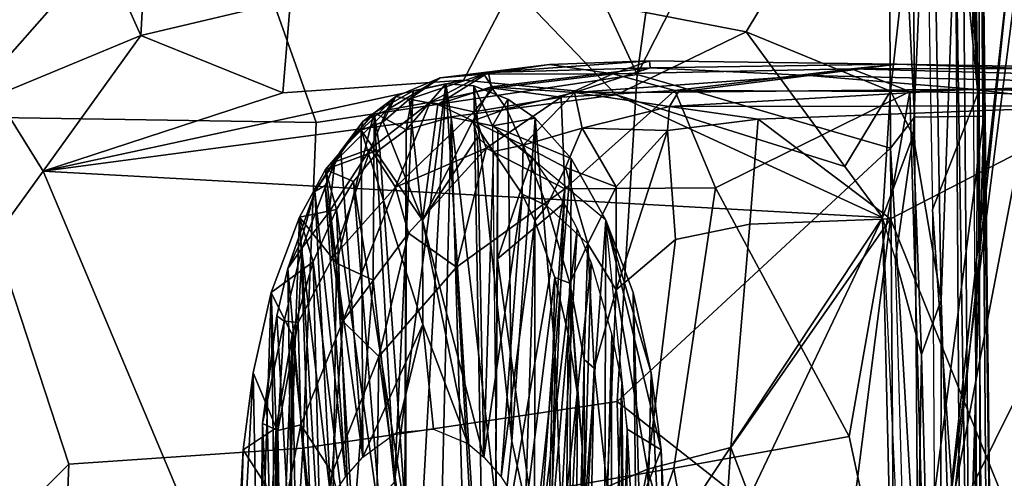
# Model space of a CAD drawing. Header units: millimetres. Extents: x -367 to 317, y -615 to 392.
# Tile 48 of 191: x -302 to -237, y 18 to 49. Entities that reach past the tile are written whole.
import ezdxf

# ---------------------------------------------------------------- set-up
doc = ezdxf.new("R2010")
doc.units = ezdxf.units.MM
doc.layers.add('Fbx_Root', color=7, linetype='Continuous', true_color=0x000000)
doc.styles.add('Default', font='arial.ttf')
doc.dimstyles.new('Default', dxfattribs={"dimscale": 10, "dimtxt": 2.5, "dimasz": 3, "dimexe": 1, "dimexo": 0.5, "dimgap": 0.8, "dimtad": 1, "dimtoh": 1, "dimzin": 1, "dimdsep": 46, "dimtxsty": 'Default', "dimcen": 2.5, "dimadec": 1, "dimazin": 1, "dimtfac": 1, "dimtdec": 4, "dimtix": 1, "dimtofl": 0, "dimtmove": 1, "dimatfit": 3, "dimfxl": 1, "dimtolj": 1, "dimtzin": 1, "dimarcsym": 0})

# ---------------------------------------------------------------- blocks, each defined once
blk = doc.blocks.new('*D1')
at = {"layer": 'Defpoints', "color": 0}
for p in [(-317.816, 295.28), (317.184, 295.28), (-317.816, -604.775)]:
    blk.add_point(p, dxfattribs=at)
at = {"layer": 'Fbx_Root', "color": 0, "lineweight": -2}
for p, q in [((-317.816, 290.28), (-317.816, -614.775)), ((317.184, 290.28), (317.184, -614.775)), ((287.184, -604.775), (-287.816, -604.775))]:
    blk.add_line(p, q, dxfattribs=at)
at = {"layer": 'Fbx_Root', "color": 0}
for points in [[(-287.816, -599.775), (-287.816, -609.775), (-317.816, -604.775)], [(287.184, -609.775), (287.184, -599.775), (317.184, -604.775)]]:
    blk.add_solid(points, dxfattribs=at)
at = {"layer": 'Fbx_Root', "color": 0, "insert": (-0.316, -584.012), "char_height": 25, "attachment_point": 5, "style": 'Default'}
blk.add_mtext('\\A1;635.00', dxfattribs=at)

msp = doc.modelspace()

# ---------------------------------------------------------------- linework, layer by layer
at = {"layer": 'Fbx_Root'}
for points in [[(-240.775, 14.149, 439.165), (-232.542, 30.743, 443.484), (-227.405, 83.841, 440.51)], [(-240.775, 14.149, 439.165), (-227.405, 83.841, 440.51), (-232.396, 79.966, 434.203)], [(-238.596, 82.453, 620.085), (-238.408, -14.786, 623.461), (-239.242, 84.132, 619.177)], [(-239.236, 82.377, 619.132), (-242.43, 83.08, 619.094), (-238.605, 43.783, 621.152)], [(-241.629, 36.108, 621.503), (-238.605, 43.783, 621.152), (-242.43, 83.08, 619.094)], [(-242.822, 42.222, 635.861), (-238.225, 42.295, 622.741), (-238.596, 82.453, 620.085), (-243.06, 78.977, 632.468)], [(-239.97, 79.155, 612.494), (-239.236, 82.377, 619.132), (-238.605, 43.783, 621.152)], [(-238.596, 82.453, 620.085), (-237.642, 0.071, 623.983), (-237.775, -23.117, 623.948)], [(-238.408, -14.786, 623.461), (-238.596, 82.453, 620.085), (-237.775, -23.117, 623.948)], [(-237.642, 0.071, 623.983), (-238.596, 82.453, 620.085), (-238.225, 42.295, 622.741)], [(-232.396, 79.966, 434.203), (-236.401, 53.32, 393.054), (-240.775, 14.149, 439.165)], [(-243.06, 78.977, 632.468), (-244.589, 77.686, 633.967), (-242.822, 42.222, 635.861)], [(-239.662, 63.529, 613.524), (-239.97, 79.155, 612.494), (-238.605, 43.783, 621.152)], [(-244.392, 40.171, 636.896), (-244.589, 77.686, 633.967), (-261.185, 45.041, 637.153)], [(-257.1, 74.238, 634.682), (-261.185, 45.041, 637.153), (-244.589, 77.686, 633.967)], [(-242.822, 42.222, 635.861), (-244.589, 77.686, 633.967), (-244.392, 40.171, 636.896)], [(-282.458, 41.875, 637.502), (-261.185, 45.041, 637.153), (-274.571, 73.981, 634.949), (-289.423, 61.51, 635.815)], [(-261.185, 45.041, 637.153), (-257.1, 74.238, 634.682), (-274.571, 73.981, 634.949)], [(-308.323, 48.217, 620.918), (-301.177, 72.586, 619.657), (-304.759, 70.871, 619.745)], [(-301.177, 72.586, 619.657), (-308.323, 48.217, 620.918), (-307.043, 35.093, 621.551)], [(-289.423, 61.51, 635.815), (-302.188, 72.374, 634.409), (-306.404, 42.251, 636.858)], [(-269.454, 50.888, 611.638), (-256.314, 72.094, 610.892), (-241.713, 68.216, 611.501), (-253.971, 47.887, 612.02)], [(-244.41, 43.951, 612.521), (-253.971, 47.887, 612.02), (-241.713, 68.216, 611.501)], [(-242.902, 41.007, 612.699), (-244.41, 43.951, 612.521), (-241.713, 68.216, 611.501)], [(-241.038, 30.114, 613.318), (-242.902, 41.007, 612.699), (-241.713, 68.216, 611.501)], [(-240.105, 56.515, 612.727), (-241.038, 30.114, 613.318), (-241.713, 68.216, 611.501)], [(-294.086, 47.622, 612.093), (-303.689, 43.667, 612.575), (-303.08, 67.686, 611.554)], [(-293.259, 62.254, 611.452), (-294.086, 47.622, 612.093), (-303.08, 67.686, 611.554)], [(-239.014, -12.35, 616.318), (-240.105, 56.515, 612.727), (-239.662, 63.529, 613.524)], [(-239.014, -12.35, 616.318), (-239.662, 63.529, 613.524), (-238.605, 43.783, 621.152)], [(-284.167, 49.97, 611.768), (-294.086, 47.622, 612.093), (-293.259, 62.254, 611.452)], [(-282.458, 41.875, 637.502), (-289.423, 61.51, 635.815), (-306.404, 42.251, 636.858)], [(-240.151, -27.216, 385.935), (-236.833, 10.807, 386.01), (-231.094, 57.872, 383.638)], [(-240.151, -27.216, 385.935), (-231.094, 57.872, 383.638), (-230.58, -5.211, 379.571)], [(-239.643, -13.478, 615.415), (-241.038, 30.114, 613.318), (-240.105, 56.515, 612.727)], [(-239.014, -12.35, 616.318), (-239.643, -13.478, 615.415), (-240.105, 56.515, 612.727)], [(-244.188, -21.654, 395.192), (-236.401, 53.32, 393.054), (-225.726, 53.863, 391.829)], [(-225.726, 53.863, 391.829), (-236.889, -82.562, 392.858), (-244.188, -21.654, 395.192)], [(-244.188, -21.654, 395.192), (-240.775, 14.149, 439.165), (-236.401, 53.32, 393.054)], [(-284.681, 43.834, 608.467), (-284.167, 49.97, 611.768), (-269.454, 50.888, 611.638), (-272.695, 44.667, 608.449)], [(-272.695, 44.667, 608.449), (-269.454, 50.888, 611.638), (-262.585, 43.697, 608.445)], [(-253.971, 47.887, 612.02), (-262.585, 43.697, 608.445), (-269.454, 50.888, 611.638)], [(-284.167, 49.97, 611.768), (-284.681, 43.834, 608.467), (-294.086, 47.622, 612.093)], [(-262.585, 43.697, 608.445), (-253.971, 47.887, 612.02), (-247.432, 38.945, 608.459)], [(-244.41, 43.951, 612.521), (-247.432, 38.945, 608.459), (-253.971, 47.887, 612.02)], [(-303.689, 43.667, 612.575), (-294.086, 47.622, 612.093), (-300.545, 38.643, 608.443)], [(-300.545, 38.643, 608.443), (-294.086, 47.622, 612.093), (-284.681, 43.834, 608.467)], [(-267, 45.715, 377.34), (-274.246, 44.828, 383.129), (-271.033, 45.183, 383.767)], [(-274.246, 44.828, 383.129), (-267, 45.715, 377.34), (-271.363, 45.063, 377.791)], [(-271.363, 45.063, 377.791), (-267, 45.715, 377.34), (-262.793, 45.094, 368.194)], [(-271.033, 45.183, 383.767), (-260.363, 45.96, 375.458), (-267, 45.715, 377.34)], [(-271.033, 45.183, 383.767), (-260.327, 45.501, 378.678), (-260.363, 45.96, 375.458)], [(-260.363, 45.96, 375.458), (-262.793, 45.094, 368.194), (-267, 45.715, 377.34)], [(-260.363, 45.96, 375.458), (-243.978, 45.73, 371.811), (-246.99, 45.425, 363.099), (-262.793, 45.094, 368.194)], [(-260.327, 45.501, 378.678), (-243.978, 45.73, 371.811), (-260.363, 45.96, 375.458)], [(-243.978, 45.73, 371.811), (-260.327, 45.501, 378.678), (-249.786, 44.985, 377.789)], [(-249.786, 44.985, 377.789), (-200.375, 43.843, 372.928), (-194.666, 44.87, 363.084), (-243.978, 45.73, 371.811)], [(-235.405, 45.448, 361.467), (-246.99, 45.425, 363.099), (-243.978, 45.73, 371.811)], [(-194.666, 44.87, 363.084), (-235.405, 45.448, 361.467), (-243.978, 45.73, 371.811)], [(-282.458, 41.875, 637.502), (-283.355, 20.291, 638.983), (-262.525, 23.387, 638.67), (-261.185, 45.041, 637.153)], [(-274.902, 43.221, 374.62), (-277.784, 42.694, 379.87), (-274.246, 44.828, 383.129), (-271.363, 45.063, 377.791)], [(-276.302, 43.411, 392.621), (-271.033, 45.183, 383.767), (-274.246, 44.828, 383.129)], [(-274.411, 43.062, 394.331), (-271.033, 45.183, 383.767), (-276.302, 43.411, 392.621)], [(-270.729, 44.139, 371.813), (-274.902, 43.221, 374.62), (-271.363, 45.063, 377.791)], [(-274.411, 43.062, 394.331), (-270.856, 44.228, 387.146), (-271.033, 45.183, 383.767)], [(-262.793, 45.094, 368.194), (-270.729, 44.139, 371.813), (-271.363, 45.063, 377.791)], [(-270.856, 44.228, 387.146), (-260.327, 45.501, 378.678), (-271.033, 45.183, 383.767)], [(-265.333, 43.848, 384.907), (-260.327, 45.501, 378.678), (-270.856, 44.228, 387.146)], [(-270.729, 44.139, 371.813), (-262.793, 45.094, 368.194), (-266.217, 43.541, 368.21)], [(-262.793, 45.094, 368.194), (-258.692, 43.99, 365.282), (-266.217, 43.541, 368.21)], [(-265.333, 43.848, 384.907), (-249.786, 44.985, 377.789), (-260.327, 45.501, 378.678)], [(-262.793, 45.094, 368.194), (-246.99, 45.425, 363.099), (-258.692, 43.99, 365.282)], [(-261.185, 45.041, 637.153), (-262.525, 23.387, 638.67), (-244.392, 40.171, 636.896)], [(-258.692, 43.99, 365.282), (-246.99, 45.425, 363.099), (-243.124, 43.913, 361.261)], [(-246.99, 45.425, 363.099), (-235.405, 45.448, 361.467), (-219.393, 44.676, 357.014)], [(-246.99, 45.425, 363.099), (-219.393, 44.676, 357.014), (-243.124, 43.913, 361.261)], [(-272.695, 44.667, 608.449), (-262.585, 43.697, 608.445), (-300.545, 38.643, 608.443)], [(-284.681, 43.834, 608.467), (-272.695, 44.667, 608.449), (-300.545, 38.643, 608.443)], [(-277.193, 43.581, 387.962), (-274.246, 44.828, 383.129), (-277.784, 42.694, 379.87)], [(-277.264, 18.03, 524.804), (-276.125, 3.541, 595.094), (-273.863, 44.44, 402.944)], [(-277.264, 18.03, 524.804), (-273.863, 44.44, 402.944), (-276.031, 43.964, 402.943)], [(-276.302, 43.411, 392.621), (-274.246, 44.828, 383.129), (-277.193, 43.581, 387.962)], [(-273.863, 44.44, 402.944), (-276.509, 41.371, 402.938), (-276.031, 43.964, 402.943)], [(-276.509, 41.371, 402.938), (-273.863, 44.44, 402.944), (-273.526, 42.217, 402.958)], [(-276.125, 3.541, 595.094), (-271.285, 3.673, 594.58), (-273.863, 44.44, 402.944)], [(-273.863, 44.44, 402.944), (-271.285, 3.673, 594.58), (-272.004, 44.305, 402.946)], [(-270.779, 41.648, 402.94), (-273.526, 42.217, 402.958), (-273.863, 44.44, 402.944), (-272.004, 44.305, 402.946)], [(-258.473, 43.869, 382.638), (-249.786, 44.985, 377.789), (-265.333, 43.848, 384.907)], [(-258.473, 43.869, 382.638), (-238.997, 44.079, 380.078), (-249.786, 44.985, 377.789)], [(-249.786, 44.985, 377.789), (-238.997, 44.079, 380.078), (-200.375, 43.843, 372.928)], [(-217.564, 43.376, 356.029), (-243.124, 43.913, 361.261), (-219.393, 44.676, 357.014)], [(-276.031, 43.964, 402.943), (-278.618, 42.503, 402.936), (-277.264, 18.03, 524.804)], [(-276.031, 43.964, 402.943), (-276.509, 41.371, 402.938), (-278.618, 42.503, 402.936)], [(-274.902, 43.221, 374.62), (-270.729, 44.139, 371.813), (-272.023, 42.57, 371.292)], [(-272.08, 41.98, 394.383), (-270.856, 44.228, 387.146), (-274.411, 43.062, 394.331)], [(-272.08, 41.98, 394.383), (-269.858, 42.781, 389.756), (-270.856, 44.228, 387.146)], [(-270.729, 44.139, 371.813), (-266.217, 43.541, 368.21), (-272.023, 42.57, 371.292)], [(-271.285, 3.673, 594.58), (-269.496, 20.744, 511.121), (-272.004, 44.305, 402.946)], [(-269.752, 43.423, 402.95), (-272.004, 44.305, 402.946), (-269.496, 20.744, 511.121)], [(-269.752, 43.423, 402.95), (-270.779, 41.648, 402.94), (-272.004, 44.305, 402.946)], [(-269.858, 42.781, 389.756), (-265.333, 43.848, 384.907), (-270.856, 44.228, 387.146)], [(-265.333, 43.848, 384.907), (-269.858, 42.781, 389.756), (-268.752, 40.359, 392.036)], [(-268.752, 40.359, 392.036), (-264.839, 41.492, 388.189), (-265.333, 43.848, 384.907)], [(-266.217, 43.541, 368.21), (-258.692, 43.99, 365.282), (-265.989, 37.473, 367.383)], [(-258.692, 43.99, 365.282), (-256.006, 37.535, 364.345), (-265.989, 37.473, 367.383)], [(-258.473, 43.869, 382.638), (-265.333, 43.848, 384.907), (-259.057, 42.937, 384.548)], [(-264.839, 41.492, 388.189), (-259.057, 42.937, 384.548), (-265.333, 43.848, 384.907)], [(-259.057, 42.937, 384.548), (-229.902, 42.977, 379.493), (-238.997, 44.079, 380.078)], [(-259.057, 42.937, 384.548), (-238.997, 44.079, 380.078), (-258.473, 43.869, 382.638)], [(-258.692, 43.99, 365.282), (-243.124, 43.913, 361.261), (-256.006, 37.535, 364.345)], [(-256.006, 37.535, 364.345), (-243.124, 43.913, 361.261), (-247.139, 21.066, 362.217)], [(-244.41, 43.951, 612.521), (-244.943, 35.581, 608.447), (-247.432, 38.945, 608.459)], [(-247.139, 21.066, 362.217), (-243.124, 43.913, 361.261), (-241.757, -4.033, 360.986)], [(-244.943, 35.581, 608.447), (-244.41, 43.951, 612.521), (-242.902, 41.007, 612.699)], [(-243.124, 43.913, 361.261), (-217.564, 43.376, 356.029), (-217.717, -3.684, 356.057), (-241.757, -4.033, 360.986)], [(-238.605, 43.783, 621.152), (-241.629, 36.108, 621.503), (-238.188, -12.672, 623.281)], [(-238.605, 43.783, 621.152), (-238.188, -12.672, 623.281), (-239.014, -12.35, 616.318)], [(-229.902, 42.977, 379.493), (-200.966, 43.095, 373.909), (-238.997, 44.079, 380.078)], [(-200.375, 43.843, 372.928), (-238.997, 44.079, 380.078), (-200.966, 43.095, 373.909)], [(-302.683, 35.698, 608.547), (-303.689, 43.667, 612.575), (-300.545, 38.643, 608.443)], [(-244.943, 35.581, 608.447), (-300.545, 38.643, 608.443), (-262.585, 43.697, 608.445)], [(-277.193, 43.581, 387.962), (-279.377, 41.923, 385.414), (-279.474, 41.365, 393.728)], [(-278.031, 41.917, 396.445), (-277.193, 43.581, 387.962), (-279.474, 41.365, 393.728)], [(-277.193, 43.581, 387.962), (-277.784, 42.694, 379.87), (-279.377, 41.923, 385.414)], [(-277.197, 37.578, 373.881), (-278.869, 40.118, 377.63), (-274.902, 43.221, 374.62)], [(-277.784, 42.694, 379.87), (-274.902, 43.221, 374.62), (-278.869, 40.118, 377.63)], [(-277.193, 43.581, 387.962), (-278.031, 41.917, 396.445), (-276.302, 43.411, 392.621)], [(-276.302, 43.411, 392.621), (-278.031, 41.917, 396.445), (-275.413, 35.404, 427.725)], [(-274.902, 43.221, 374.62), (-272.023, 42.57, 371.292), (-277.197, 37.578, 373.881)], [(-274.411, 43.062, 394.331), (-276.302, 43.411, 392.621), (-275.413, 35.404, 427.725)], [(-272.023, 42.57, 371.292), (-266.217, 43.541, 368.21), (-271.2, 40.176, 370.099)], [(-265.989, 37.473, 367.383), (-271.2, 40.176, 370.099), (-266.217, 43.541, 368.21)], [(-267.957, 42.145, 402.949), (-270.779, 41.648, 402.94), (-269.752, 43.423, 402.95)], [(-267.957, 42.145, 402.949), (-269.752, 43.423, 402.95), (-269.496, 20.744, 511.121)], [(-262.585, 43.697, 608.445), (-247.432, 38.945, 608.459), (-244.943, 35.581, 608.447)], [(-281.834, 38.742, 402.94), (-281.122, 32.554, 440.501), (-278.618, 42.503, 402.936)], [(-278.618, 42.503, 402.936), (-278.246, 40.088, 402.938), (-281.834, 38.742, 402.94)], [(-281.217, 39.269, 383.958), (-277.784, 42.694, 379.87), (-278.869, 40.118, 377.63)], [(-279.377, 41.923, 385.414), (-277.784, 42.694, 379.87), (-281.217, 39.269, 383.958)], [(-278.695, 31.42, 456.567), (-278.618, 42.503, 402.936), (-281.122, 32.554, 440.501)], [(-278.695, 31.42, 456.567), (-277.264, 18.03, 524.804), (-278.618, 42.503, 402.936)], [(-278.246, 40.088, 402.938), (-278.618, 42.503, 402.936), (-276.509, 41.371, 402.938)], [(-271.2, 40.176, 370.099), (-277.197, 37.578, 373.881), (-272.023, 42.57, 371.292)], [(-272.08, 41.98, 394.383), (-274.411, 43.062, 394.331), (-275.413, 35.404, 427.725)], [(-269.858, 42.781, 389.756), (-272.08, 41.98, 394.383), (-268.752, 40.359, 392.036)], [(-264.839, 41.492, 388.189), (-259.174, 41.327, 385.893), (-259.057, 42.937, 384.548)], [(-259.174, 41.327, 385.893), (-253.164, 42.087, 383.941), (-259.057, 42.937, 384.548)], [(-229.902, 42.977, 379.493), (-259.057, 42.937, 384.548), (-253.164, 42.087, 383.941)], [(-229.902, 42.977, 379.493), (-253.164, 42.087, 383.941), (-244.413, 35.49, 382.31)], [(-228.935, -2.869, 379.311), (-229.902, 42.977, 379.493), (-244.413, 35.49, 382.31)], [(-306.404, 42.251, 636.858), (-310.579, 7.47, 638.79), (-298.859, 19.215, 638.659)], [(-306.404, 42.251, 636.858), (-298.859, 19.215, 638.659), (-283.355, 20.291, 638.983), (-282.458, 41.875, 637.502)], [(-281.217, 39.269, 383.958), (-282.544, 37.285, 391.516), (-280.831, 39.979, 392.823), (-279.377, 41.923, 385.414)], [(-279.377, 41.923, 385.414), (-280.831, 39.979, 392.823), (-279.474, 41.365, 393.728)], [(-278.031, 41.917, 396.445), (-279.474, 41.365, 393.728), (-275.413, 35.404, 427.725)], [(-273.526, 42.217, 402.958), (-274.112, 17.149, 511.708), (-276.59, 16.379, 511.499), (-276.509, 41.371, 402.938)], [(-271.77, 40.902, 397.161), (-272.08, 41.98, 394.383), (-275.413, 35.404, 427.725)], [(-274.112, 17.149, 511.708), (-273.526, 42.217, 402.958), (-272.792, 17.077, 511.695)], [(-270.509, 16.316, 511.511), (-272.792, 17.077, 511.695), (-273.526, 42.217, 402.958)], [(-270.779, 41.648, 402.94), (-270.509, 16.316, 511.511), (-273.526, 42.217, 402.958)], [(-270.722, 39.944, 396.636), (-268.752, 40.359, 392.036), (-272.08, 41.98, 394.383)], [(-272.08, 41.98, 394.383), (-271.77, 40.902, 397.161), (-270.722, 39.944, 396.636)], [(-265.56, 39.48, 402.954), (-270.779, 41.648, 402.94), (-267.957, 42.145, 402.949)], [(-269.496, 20.744, 511.121), (-267.998, 13.889, 541.789), (-267.957, 42.145, 402.949)], [(-267.998, 13.889, 541.789), (-266.619, 26.588, 474.588), (-267.957, 42.145, 402.949)], [(-265.56, 39.48, 402.954), (-267.957, 42.145, 402.949), (-266.619, 26.588, 474.588)], [(-253.164, 42.087, 383.941), (-259.174, 41.327, 385.893), (-258.655, 34.124, 386.264), (-253.718, 35.125, 384.489)], [(-253.718, 35.125, 384.489), (-244.413, 35.49, 382.31), (-253.164, 42.087, 383.941)], [(-242.822, 42.222, 635.861), (-244.392, 40.171, 636.896), (-242.576, 9.006, 637.883)], [(-238.225, 42.295, 622.741), (-242.822, 42.222, 635.861), (-242.576, 9.006, 637.883)], [(-239.425, 1.207, 628.768), (-238.225, 42.295, 622.741), (-242.576, 9.006, 637.883)], [(-239.425, 1.207, 628.768), (-237.642, 0.071, 623.983), (-238.225, 42.295, 622.741)], [(-279.474, 41.365, 393.728), (-280.831, 39.979, 392.823), (-279.379, 19.682, 487.68)], [(-275.388, 28.481, 457.712), (-275.413, 35.404, 427.725), (-279.474, 41.365, 393.728)], [(-279.379, 19.682, 487.68), (-275.388, 28.481, 457.712), (-279.474, 41.365, 393.728)], [(-278.246, 40.088, 402.938), (-276.509, 41.371, 402.938), (-276.513, 15.728, 511.325)], [(-276.59, 16.379, 511.499), (-276.513, 15.728, 511.325), (-276.509, 41.371, 402.938)], [(-270.779, 41.648, 402.94), (-265.56, 39.48, 402.954), (-263.263, 35.394, 402.959)], [(-270.415, 41.371, 402.938), (-270.446, 32.842, 438.889), (-270.572, 15.896, 511.273)], [(-270.415, 41.371, 402.938), (-268.15, 39.565, 403.012), (-270.446, 32.842, 438.889)], [(-264.839, 41.492, 388.189), (-268.752, 40.359, 392.036), (-265.938, 38.883, 390.186)], [(-265.938, 38.883, 390.186), (-262.587, 37.61, 388.043), (-264.839, 41.492, 388.189)], [(-259.174, 41.327, 385.893), (-264.839, 41.492, 388.189), (-262.587, 37.61, 388.043)], [(-262.577, 30.781, 388.555), (-259.174, 41.327, 385.893), (-262.587, 37.61, 388.043)], [(-262.577, 30.781, 388.555), (-258.655, 34.124, 386.264), (-259.174, 41.327, 385.893)], [(-236.833, 10.807, 386.01), (-238.906, -8.596, 394.155), (-233.598, 41.441, 392.701)], [(-238.906, -8.596, 394.155), (-231.062, 34.956, 393.251), (-233.598, 41.441, 392.701)], [(-275.413, 35.404, 427.725), (-271.352, 19.687, 487.671), (-271.77, 40.902, 397.161)], [(-270.722, 39.944, 396.636), (-271.77, 40.902, 397.161), (-271.352, 19.687, 487.671)], [(-242.902, 41.007, 612.699), (-244.065, 32.811, 609.241), (-244.943, 35.581, 608.447)], [(-242.349, 26.498, 612.736), (-244.065, 32.811, 609.241), (-242.902, 41.007, 612.699)], [(-241.038, 30.114, 613.318), (-242.349, 26.498, 612.736), (-242.902, 41.007, 612.699)], [(-282.544, 37.285, 391.516), (-281.863, 37.688, 395.557), (-280.831, 39.979, 392.823)], [(-280.831, 39.979, 392.823), (-281.863, 37.688, 395.557), (-279.379, 19.682, 487.68)], [(-279.978, 37.966, 402.935), (-281.834, 38.742, 402.94), (-278.246, 40.088, 402.938)], [(-281.611, 35.936, 380.071), (-278.869, 40.118, 377.63), (-281.369, 32.914, 377.731)], [(-281.611, 35.936, 380.071), (-281.217, 39.269, 383.958), (-278.869, 40.118, 377.63)], [(-278.869, 40.118, 377.63), (-277.197, 37.578, 373.881), (-281.369, 32.914, 377.731)], [(-279.978, 37.966, 402.935), (-278.246, 40.088, 402.938), (-276.513, 15.728, 511.325)], [(-277.197, 37.578, 373.881), (-271.2, 40.176, 370.099), (-276.335, 34.538, 372.546)], [(-271.2, 40.176, 370.099), (-273.164, 32.279, 370.404), (-276.335, 34.538, 372.546)], [(-271.2, 40.176, 370.099), (-265.989, 37.473, 367.383), (-273.164, 32.279, 370.404)], [(-271.352, 19.687, 487.671), (-268.805, 37.107, 396.345), (-270.722, 39.944, 396.636)], [(-268.752, 40.359, 392.036), (-270.722, 39.944, 396.636), (-268.805, 37.107, 396.345)], [(-268.752, 40.359, 392.036), (-268.805, 37.107, 396.345), (-267.177, 36.35, 393.047)], [(-265.938, 38.883, 390.186), (-268.752, 40.359, 392.036), (-267.177, 36.35, 393.047)], [(-244.179, 8.921, 638.738), (-244.392, 40.171, 636.896), (-262.525, 23.387, 638.67)], [(-242.576, 9.006, 637.883), (-244.392, 40.171, 636.896), (-244.179, 8.921, 638.738)], [(-283.398, 33.559, 384.038), (-284.351, 32.191, 391.909), (-282.544, 37.285, 391.516), (-281.217, 39.269, 383.958)], [(-281.217, 39.269, 383.958), (-281.611, 35.936, 380.071), (-283.398, 33.559, 384.038)], [(-268.15, 39.565, 403.012), (-266.044, 36.511, 402.944), (-270.446, 32.842, 438.889)], [(-265.697, 1.985, 596.42), (-265.56, 39.48, 402.954), (-266.619, 26.588, 474.588)], [(-265.697, 1.985, 596.42), (-263.263, 35.394, 402.959), (-265.56, 39.48, 402.954)], [(-303.557, -29.186, 608.439), (-302.683, 35.698, 608.547), (-300.545, 38.643, 608.443), (-280.697, -8.558, 608.444)], [(-280.697, -8.558, 608.444), (-300.545, 38.643, 608.443), (-244.943, 35.581, 608.447), (-272.075, -5.472, 608.444)], [(-281.834, 38.742, 402.94), (-283.561, 35.586, 402.938), (-281.122, 32.554, 440.501)], [(-281.834, 38.742, 402.94), (-281.118, 36.095, 402.935), (-283.561, 35.586, 402.938)], [(-281.118, 36.095, 402.935), (-281.834, 38.742, 402.94), (-279.978, 37.966, 402.935)], [(-267.177, 36.35, 393.047), (-264.453, 33.824, 390.312), (-265.938, 38.883, 390.186)], [(-264.453, 33.824, 390.312), (-262.587, 37.61, 388.043), (-265.938, 38.883, 390.186)], [(-281.118, 36.095, 402.935), (-279.978, 37.966, 402.935), (-278.104, 14.491, 511.092)], [(-278.104, 14.491, 511.092), (-279.978, 37.966, 402.935), (-276.513, 15.728, 511.325)], [(-283.482, 33.96, 396.004), (-282.544, 37.285, 391.516), (-284.351, 32.191, 391.909)], [(-282.544, 37.285, 391.516), (-283.482, 33.96, 396.004), (-281.488, 16.946, 487.653)], [(-281.863, 37.688, 395.557), (-282.544, 37.285, 391.516), (-280.517, 18.391, 487.666)], [(-281.488, 16.946, 487.653), (-280.517, 18.391, 487.666), (-282.544, 37.285, 391.516)], [(-280.517, 18.391, 487.666), (-279.379, 19.682, 487.68), (-281.863, 37.688, 395.557)], [(-281.369, 32.914, 377.731), (-277.197, 37.578, 373.881), (-280.69, 28.707, 375.837)], [(-277.197, 37.578, 373.881), (-276.335, 34.538, 372.546), (-280.69, 28.707, 375.837)], [(-273.164, 32.279, 370.404), (-265.989, 37.473, 367.383), (-271.596, 4.893, 369.497)], [(-265.989, 37.473, 367.383), (-266.821, 17.563, 367.733), (-271.596, 4.893, 369.497)], [(-258.756, 18.958, 365.157), (-266.821, 17.563, 367.733), (-265.989, 37.473, 367.383), (-256.006, 37.535, 364.345)], [(-264.453, 33.824, 390.312), (-262.577, 30.781, 388.555), (-262.587, 37.61, 388.043)], [(-256.006, 37.535, 364.345), (-247.139, 21.066, 362.217), (-258.756, 18.958, 365.157)], [(-271.352, 19.687, 487.671), (-270.212, 18.396, 487.656), (-268.805, 37.107, 396.345)], [(-267.982, 35.356, 396.65), (-268.805, 37.107, 396.345), (-270.212, 18.396, 487.656)], [(-267.982, 35.356, 396.65), (-267.177, 36.35, 393.047), (-268.805, 37.107, 396.345)], [(-283.652, 28.621, 380.934), (-283.398, 33.559, 384.038), (-281.611, 35.936, 380.071), (-281.369, 32.914, 377.731)], [(-282.657, 32.633, 402.933), (-283.561, 35.586, 402.938), (-281.118, 36.095, 402.935)], [(-282.657, 32.633, 402.933), (-281.118, 36.095, 402.935), (-280.163, 12.059, 510.522)], [(-278.104, 14.491, 511.092), (-280.163, 12.059, 510.522), (-281.118, 36.095, 402.935)], [(-270.446, 32.842, 438.889), (-266.044, 36.511, 402.944), (-267.73, 13.055, 510.771)], [(-267.177, 36.35, 393.047), (-267.982, 35.356, 396.65), (-266.649, 31.593, 396.481), (-265.643, 31.212, 392.863)], [(-266.044, 36.511, 402.944), (-265.178, 34.812, 402.945), (-267.73, 13.055, 510.771)], [(-265.643, 31.212, 392.863), (-264.453, 33.824, 390.312), (-267.177, 36.35, 393.047)], [(-241.309, -13.754, 623.259), (-238.188, -12.672, 623.281), (-241.629, 36.108, 621.503)], [(-283.561, 35.586, 402.938), (-285.455, 30.592, 402.937), (-284.969, -4.731, 596.285)], [(-283.561, 35.586, 402.938), (-282.657, 32.633, 402.933), (-285.455, 30.592, 402.937)], [(-281.554, 1.999, 596.219), (-283.561, 35.586, 402.938), (-284.969, -4.731, 596.285)], [(-281.554, 1.999, 596.219), (-281.122, 32.554, 440.501), (-283.561, 35.586, 402.938)], [(-275.413, 35.404, 427.725), (-275.388, 28.481, 457.712), (-272.422, 20.589, 487.635)], [(-272.422, 20.589, 487.635), (-271.352, 19.687, 487.671), (-275.413, 35.404, 427.725)], [(-266.557, -9.866, 608.444), (-272.075, -5.472, 608.444), (-244.943, 35.581, 608.447)], [(-270.212, 18.396, 487.656), (-268.607, 15.889, 487.626), (-267.982, 35.356, 396.65)], [(-267.982, 35.356, 396.65), (-268.607, 15.889, 487.626), (-266.649, 31.593, 396.481)], [(-244.943, 35.581, 608.447), (-243.315, -31.935, 608.449), (-266.557, -9.866, 608.444)], [(-265.697, 1.985, 596.42), (-263.395, -2.311, 596.077), (-263.263, 35.394, 402.959)], [(-261.001, -8.034, 596.395), (-261.457, 30.607, 402.958), (-263.263, 35.394, 402.959), (-263.395, -2.311, 596.077)], [(-259.602, 20.167, 402.958), (-263.263, 35.394, 402.959), (-260.27, 25.288, 402.957)], [(-260.27, 25.288, 402.957), (-263.263, 35.394, 402.959), (-261.457, 30.607, 402.958)], [(-263.263, 35.394, 402.959), (-259.602, 20.167, 402.958), (-261.844, 21.546, 402.952)], [(-254.992, 20.338, 384.639), (-248.492, 3.317, 383.155), (-244.413, 35.49, 382.31)], [(-254.992, 20.338, 384.639), (-244.413, 35.49, 382.31), (-253.718, 35.125, 384.489)], [(-244.413, 35.49, 382.31), (-248.492, 3.317, 383.155), (-228.935, -2.869, 379.311)], [(-242.84, -9.537, 609.276), (-243.315, -31.935, 608.449), (-244.943, 35.581, 608.447)], [(-266.522, 11.255, 510.354), (-267.73, 13.055, 510.771), (-265.178, 34.812, 402.945)], [(-265.178, 34.812, 402.945), (-264.243, 32.562, 402.942), (-266.522, 11.255, 510.354)], [(-253.718, 35.125, 384.489), (-258.655, 34.124, 386.264), (-260.515, 18.903, 386.57), (-254.992, 20.338, 384.639)], [(-231.062, 34.956, 393.251), (-238.906, -8.596, 394.155), (-237.872, -36.291, 394.485)], [(-283.482, 33.96, 396.004), (-284.351, 32.191, 391.909), (-282.798, 14.41, 487.631)], [(-282.798, 14.41, 487.631), (-281.488, 16.946, 487.653), (-283.482, 33.96, 396.004)], [(-280.69, 28.707, 375.837), (-276.335, 34.538, 372.546), (-278.317, 26.356, 373.413)], [(-276.335, 34.538, 372.546), (-273.164, 32.279, 370.404), (-278.317, 26.356, 373.413)], [(-262.577, 30.781, 388.555), (-260.515, 18.903, 386.57), (-258.655, 34.124, 386.264)], [(-284.578, 28.697, 384.324), (-285.077, 29.063, 392.202), (-284.351, 32.191, 391.909), (-283.398, 33.559, 384.038)], [(-283.398, 33.559, 384.038), (-283.652, 28.621, 380.934), (-284.578, 28.697, 384.324)], [(-264.699, 26.159, 392.158), (-264.453, 33.824, 390.312), (-265.643, 31.212, 392.863)], [(-264.699, 26.159, 392.158), (-264.036, 25.588, 390.571), (-264.453, 33.824, 390.312)], [(-264.036, 25.588, 390.571), (-262.577, 30.781, 388.555), (-264.453, 33.824, 390.312)], [(-284.063, 27.786, 402.933), (-285.455, 30.592, 402.937), (-282.657, 32.633, 402.933)], [(-284.063, 27.786, 402.933), (-282.657, 32.633, 402.933), (-282.044, 8.319, 509.664)], [(-283.484, 21.839, 378.996), (-283.652, 28.621, 380.934), (-281.369, 32.914, 377.731), (-280.69, 28.707, 375.837)], [(-280.163, 12.059, 510.522), (-282.044, 8.319, 509.664), (-282.657, 32.633, 402.933)], [(-270.572, 15.896, 511.273), (-270.446, 32.842, 438.889), (-267.73, 13.055, 510.771)], [(-242.901, -8.22, 609.334), (-244.065, 32.811, 609.241), (-242.349, 26.498, 612.736)], [(-284.351, 32.191, 391.909), (-285.077, 29.063, 392.202), (-284.04, 10.921, 487.62)], [(-284.04, 10.921, 487.62), (-282.798, 14.41, 487.631), (-284.351, 32.191, 391.909)], [(-280.021, 14.821, 535.89), (-281.122, 32.554, 440.501), (-281.554, 1.999, 596.219)], [(-280.021, 14.821, 535.89), (-278.695, 31.42, 456.567), (-281.122, 32.554, 440.501)], [(-275.366, 4.606, 371.393), (-278.317, 26.356, 373.413), (-273.164, 32.279, 370.404), (-271.596, 4.893, 369.497)], [(-264.955, 8.06, 509.606), (-266.522, 11.255, 510.354), (-264.243, 32.562, 402.942)], [(-263.537, 3.419, 508.544), (-264.955, 8.06, 509.606), (-264.243, 32.562, 402.942), (-262.86, 27.802, 402.95)], [(-280.021, 14.821, 535.89), (-277.264, 18.03, 524.804), (-278.695, 31.42, 456.567)], [(-268.607, 15.889, 487.626), (-267.107, 12.289, 487.607), (-266.649, 31.593, 396.481)], [(-266.649, 31.593, 396.481), (-267.107, 12.289, 487.607), (-265.759, 27.861, 396.406)], [(-265.759, 27.861, 396.406), (-265.643, 31.212, 392.863), (-266.649, 31.593, 396.481)], [(-265.137, 23.857, 396.268), (-265.643, 31.212, 392.863), (-265.759, 27.861, 396.406)], [(-264.827, 20.348, 395.267), (-264.699, 26.159, 392.158), (-265.643, 31.212, 392.863)], [(-265.137, 23.857, 396.268), (-264.827, 20.348, 395.267), (-265.643, 31.212, 392.863)], [(-264.036, 25.588, 390.571), (-263.17, 17.714, 388.699), (-262.577, 30.781, 388.555)], [(-263.17, 17.714, 388.699), (-260.515, 18.903, 386.57), (-262.577, 30.781, 388.555)], [(-240.775, 14.149, 439.165), (-241.341, -68.073, 444.22), (-232.542, 30.743, 443.484)], [(-241.341, -68.073, 444.22), (-177.426, -16.472, 439.267), (-232.542, 30.743, 443.484)], [(-285.455, 30.592, 402.937), (-286.639, 25.288, 402.935), (-286.257, 5.757, 521.632)], [(-285.455, 30.592, 402.937), (-285.113, 21.633, 402.93), (-286.639, 25.288, 402.935)], [(-286.257, 5.757, 521.632), (-284.969, -4.731, 596.285), (-285.455, 30.592, 402.937)], [(-285.113, 21.633, 402.93), (-285.455, 30.592, 402.937), (-284.063, 27.786, 402.933)], [(-260.27, 25.288, 402.957), (-261.457, 30.607, 402.958), (-260.729, 5.513, 520.871)], [(-261.001, -8.034, 596.395), (-260.729, 5.513, 520.871), (-261.457, 30.607, 402.958)], [(-241.117, -19.829, 614.714), (-242.349, 26.498, 612.736), (-241.038, 30.114, 613.318)], [(-239.643, -13.478, 615.415), (-241.117, -19.829, 614.714), (-241.038, 30.114, 613.318)], [(-285.077, 29.063, 392.202), (-284.578, 28.697, 384.324), (-286.019, 21.925, 389.903)], [(-285.077, 29.063, 392.202), (-286.019, 21.925, 389.903), (-285.763, 23.631, 396.032)], [(-285.245, 5.768, 487.608), (-284.04, 10.921, 487.62), (-285.077, 29.063, 392.202), (-285.763, 23.631, 396.032)], [(-286.019, 21.925, 389.903), (-284.578, 28.697, 384.324), (-284.997, 21.448, 382.739)], [(-284.578, 28.697, 384.324), (-283.652, 28.621, 380.934), (-284.997, 21.448, 382.739)], [(-283.652, 28.621, 380.934), (-283.484, 21.839, 378.996), (-284.997, 21.448, 382.739)], [(-283.484, 21.839, 378.996), (-280.69, 28.707, 375.837), (-281.393, 18.648, 376.036)], [(-280.69, 28.707, 375.837), (-278.317, 26.356, 373.413), (-281.393, 18.648, 376.036)], [(-279.379, 19.682, 487.68), (-277.131, 21.322, 487.594), (-275.388, 28.481, 457.712)], [(-277.131, 21.322, 487.594), (-274.692, 21.548, 487.688), (-275.388, 28.481, 457.712)], [(-274.692, 21.548, 487.688), (-272.422, 20.589, 487.635), (-275.388, 28.481, 457.712)], [(-284.063, 27.786, 402.933), (-284.16, 3.422, 508.533), (-285.262, -2.449, 507.145)], [(-285.262, -2.449, 507.145), (-285.113, 21.633, 402.93), (-284.063, 27.786, 402.933)], [(-284.16, 3.422, 508.533), (-284.063, 27.786, 402.933), (-283.623, 3.455, 508.536)], [(-282.044, 8.319, 509.664), (-283.623, 3.455, 508.536), (-284.063, 27.786, 402.933)], [(-267.107, 12.289, 487.607), (-265.944, 8.139, 487.591), (-265.759, 27.861, 396.406)], [(-265.759, 27.861, 396.406), (-265.944, 8.139, 487.591), (-265.137, 23.857, 396.268)], [(-262.944, 3.422, 508.55), (-263.537, 3.419, 508.544), (-262.86, 27.802, 402.95)], [(-262.217, 24.553, 402.952), (-262.944, 3.422, 508.55), (-262.86, 27.802, 402.95)], [(-281.393, 18.648, 376.036), (-278.317, 26.356, 373.413), (-278.575, 7.393, 373.526)], [(-278.317, 26.356, 373.413), (-275.366, 4.606, 371.393), (-278.575, 7.393, 373.526)], [(-267.16, 2.989, 595.643), (-266.619, 26.588, 474.588), (-267.998, 13.889, 541.789)], [(-266.619, 26.588, 474.588), (-267.16, 2.989, 595.643), (-265.697, 1.985, 596.42)], [(-264.827, 20.348, 395.267), (-264.665, 12.616, 392.612), (-264.699, 26.159, 392.158)], [(-264.665, 12.616, 392.612), (-264.036, 25.588, 390.571), (-264.699, 26.159, 392.158)], [(-242.349, 26.498, 612.736), (-241.117, -19.829, 614.714), (-242.901, -8.22, 609.334)], [(-264.665, 12.616, 392.612), (-264.365, 9.243, 390.747), (-264.036, 25.588, 390.571)], [(-264.365, 9.243, 390.747), (-263.17, 17.714, 388.699), (-264.036, 25.588, 390.571)], [(-286.639, 25.288, 402.935), (-287.307, 20.169, 402.935), (-288.031, -0.215, 516.098)], [(-286.257, 5.757, 521.632), (-286.639, 25.288, 402.935), (-288.031, -0.215, 516.098)], [(-286.639, 25.288, 402.935), (-285.113, 21.633, 402.93), (-287.307, 20.169, 402.935)], [(-260.27, 25.288, 402.957), (-260.729, 5.513, 520.871), (-259.038, -0.41, 516.165)], [(-259.602, 20.167, 402.958), (-260.27, 25.288, 402.957), (-259.038, -0.41, 516.165)], [(-262.29, 0.231, 507.813), (-262.944, 3.422, 508.55), (-262.217, 24.553, 402.952)], [(-262.217, 24.553, 402.952), (-261.95, -2.485, 507.108), (-262.29, 0.231, 507.813)], [(-261.95, -2.485, 507.108), (-262.217, 24.553, 402.952), (-261.845, 21.55, 402.952)], [(-285.763, 23.631, 396.032), (-286.019, 21.925, 389.903), (-285.245, 5.768, 487.608)], [(-265.944, 8.139, 487.591), (-265.283, 4.416, 487.579), (-265.137, 23.857, 396.268)], [(-264.827, 20.348, 395.267), (-265.137, 23.857, 396.268), (-265.283, 4.416, 487.579)], [(-283.355, 20.291, 638.983), (-284.999, -7.241, 640.353), (-261.834, -3.74, 640.051), (-262.525, 23.387, 638.67)], [(-262.525, 23.387, 638.67), (-261.834, -3.74, 640.051), (-244.179, 8.921, 638.738)], [(-285.376, 17.16, 402.937), (-287.307, 20.169, 402.935), (-285.113, 21.633, 402.93)], [(-286.091, 16.743, 389.237), (-286.019, 21.925, 389.903), (-284.997, 21.448, 382.739), (-284.897, 14.546, 382.372)], [(-286.019, 21.925, 389.903), (-286.091, 16.743, 389.237), (-285.935, 0.048, 487.579)], [(-285.935, 0.048, 487.579), (-285.245, 5.768, 487.608), (-286.019, 21.925, 389.903)], [(-285.376, 17.16, 402.937), (-285.113, 21.633, 402.93), (-284.54, -2.937, 509.469)], [(-285.262, -2.449, 507.145), (-284.54, -2.937, 509.469), (-285.113, 21.633, 402.93)], [(-284.997, 21.448, 382.739), (-283.484, 21.839, 378.996), (-284.897, 14.546, 382.372)], [(-284.897, 14.546, 382.372), (-283.484, 21.839, 378.996), (-282.392, 9.386, 377.506)], [(-283.484, 21.839, 378.996), (-281.393, 18.648, 376.036), (-282.392, 9.386, 377.506)], [(-261.844, 21.546, 402.952), (-261.518, 15.323, 402.954), (-262.184, -10.753, 516.853), (-262.497, -2.513, 507.18)], [(-261.844, 21.546, 402.952), (-259.602, 20.167, 402.958), (-261.518, 15.323, 402.954)], [(-254.794, -3.846, 364.008), (-258.756, 18.958, 365.157), (-247.139, 21.066, 362.217), (-241.757, -4.033, 360.986)], [(-298.859, 19.215, 638.659), (-299.978, -9.584, 640.06), (-284.999, -7.241, 640.353), (-283.355, 20.291, 638.983)], [(-267.998, 13.889, 541.789), (-269.496, 20.744, 511.121), (-271.285, 3.673, 594.58)], [(-265.283, 4.416, 487.579), (-264.756, -1.011, 487.57), (-264.827, 20.348, 395.267)], [(-264.999, 11.876, 395.416), (-264.665, 12.616, 392.612), (-264.827, 20.348, 395.267)], [(-264.999, 11.876, 395.416), (-264.827, 20.348, 395.267), (-264.794, 15.504, 396.571)], [(-264.794, 15.504, 396.571), (-264.827, 20.348, 395.267), (-264.756, -1.011, 487.57)], [(-256.119, 3.68, 385.253), (-254.992, 20.338, 384.639), (-260.515, 18.903, 386.57)], [(-256.119, 3.68, 385.253), (-248.492, 3.317, 383.155), (-254.992, 20.338, 384.639)], [(-288.893, -12.295, 516.22), (-288.757, -6.874, 516.238), (-287.307, 20.169, 402.935), (-287.467, 13.689, 402.935)], [(-288.757, -6.874, 516.238), (-288.031, -0.215, 516.098), (-287.307, 20.169, 402.935)], [(-287.307, 20.169, 402.935), (-285.376, 17.16, 402.937), (-287.467, 13.689, 402.935)], [(-259.441, 13.69, 402.959), (-261.518, 15.323, 402.954), (-259.602, 20.167, 402.958)], [(-259.602, 20.167, 402.958), (-258.341, -6.874, 516.263), (-258.205, -12.294, 516.246), (-259.441, 13.69, 402.959)], [(-259.038, -0.41, 516.165), (-258.341, -6.874, 516.263), (-259.602, 20.167, 402.958)], [(-299.978, -9.584, 640.06), (-298.859, 19.215, 638.659), (-310.579, 7.47, 638.79)], [(-266.821, 17.563, 367.733), (-258.756, 18.958, 365.157), (-264.808, 1.031, 366.811)], [(-264.808, 1.031, 366.811), (-258.756, 18.958, 365.157), (-254.794, -3.846, 364.008)], [(-282.392, 9.386, 377.506), (-281.393, 18.648, 376.036), (-278.575, 7.393, 373.526)], [(-262.99, 6.627, 388.662), (-260.515, 18.903, 386.57), (-263.17, 17.714, 388.699)], [(-262.99, 6.627, 388.662), (-259.827, 5.074, 386.674), (-260.515, 18.903, 386.57)], [(-259.827, 5.074, 386.674), (-256.119, 3.68, 385.253), (-260.515, 18.903, 386.57)]]:
    msp.add_3dface(points, dxfattribs=at)

# ---------------------------------------------------------------- dimensions: what is measured, and where the dimension line sits
dim = msp.add_linear_dim(base=(-317.816, -604.775), p1=(317.184, 295.28), p2=(-317.816, 295.28), angle=180, dimstyle='Default', override={"dimscale": 10, "dimtxt": 2.5, "dimasz": 3, "dimexe": 1, "dimexo": 0.5, "dimgap": 0.8, "dimtad": 1, "dimtih": 0, "dimtoh": 0, "dimdec": 2, "dimlfac": 1, "dimzin": 1, "dimtxsty": 'Default', "dimsah": 0, "dimcen": 2.5, "dimadec": 1, "dimazin": 1, "dimtix": 0, "dimtmove": 0, "dimtzin": 1}, dxfattribs=at)
dim.commit()
dim.dimension.update_dxf_attribs({"geometry": '*D1', "text_midpoint": (-0.316, -584.012)})

doc.saveas('drawing.dxf')
